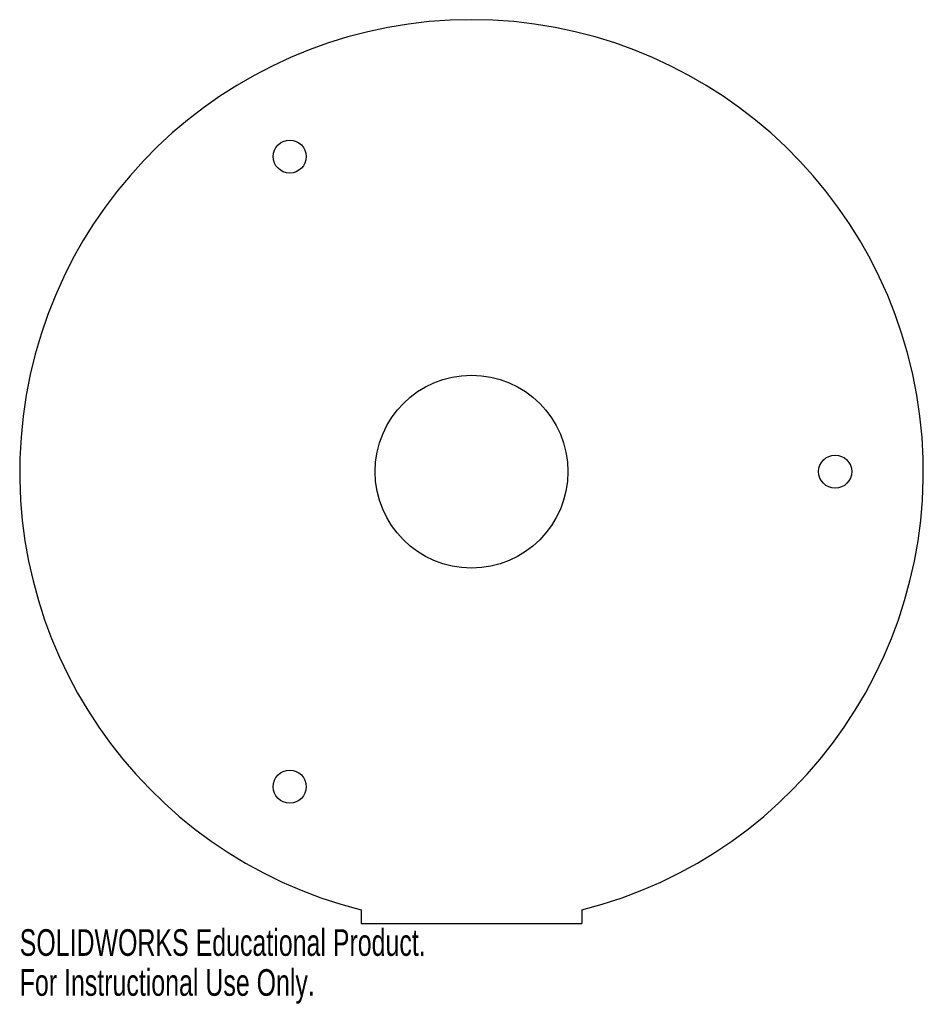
# Model space of a CAD drawing. Header units: millimetres. Extents: x 0 to 164, y -15 to 164.
import ezdxf

# ---------------------------------------------------------------- set-up
doc = ezdxf.new("R2010")
doc.units = ezdxf.units.MM
doc.layers.add('CORTE', color=7, linetype='Continuous')
doc.layers.add('INFORMACION_NO_CORTE', color=8, linetype='Continuous')
doc.styles.add('SLDTEXTSTYLE0', font='TXT', dxfattribs={"width": 0.7})

msp = doc.modelspace()

# ---------------------------------------------------------------- linework, layer by layer
at = {"layer": 'CORTE', "color": 7, "linetype": 'Continuous', "lineweight": 25}
for p, q in [((62.01, 2.48), (62.01, 0)), ((102.01, 2.48), (102.01, 0)), ((62.01, 0), (102.01, 0))]:
    msp.add_line(p, q, dxfattribs=at)
for centre, radius in [((49.01, 139.16), 3), ((82.01, 82), 17.5), ((148.01, 82), 3), ((49.01, 24.84), 3)]:
    msp.add_circle(centre, radius, dxfattribs=at)
msp.add_arc((82.01, 82), 82, -75.883, -104.117, dxfattribs=at)

# ---------------------------------------------------------------- texts
at = {"layer": 'INFORMACION_NO_CORTE', "color": 7, "linetype": 'Continuous', "char_height": 4.8336, "attachment_point": 1, "style": 'SLDTEXTSTYLE0'}
for s, insert in [('SOLIDWORKS Educational Product.', (0.01, -1.02)), ('For Instructional Use Only.', (0.01, -8.27))]:
    msp.add_mtext(s, dxfattribs=dict(at, insert=insert))

doc.saveas('drawing.dxf')
